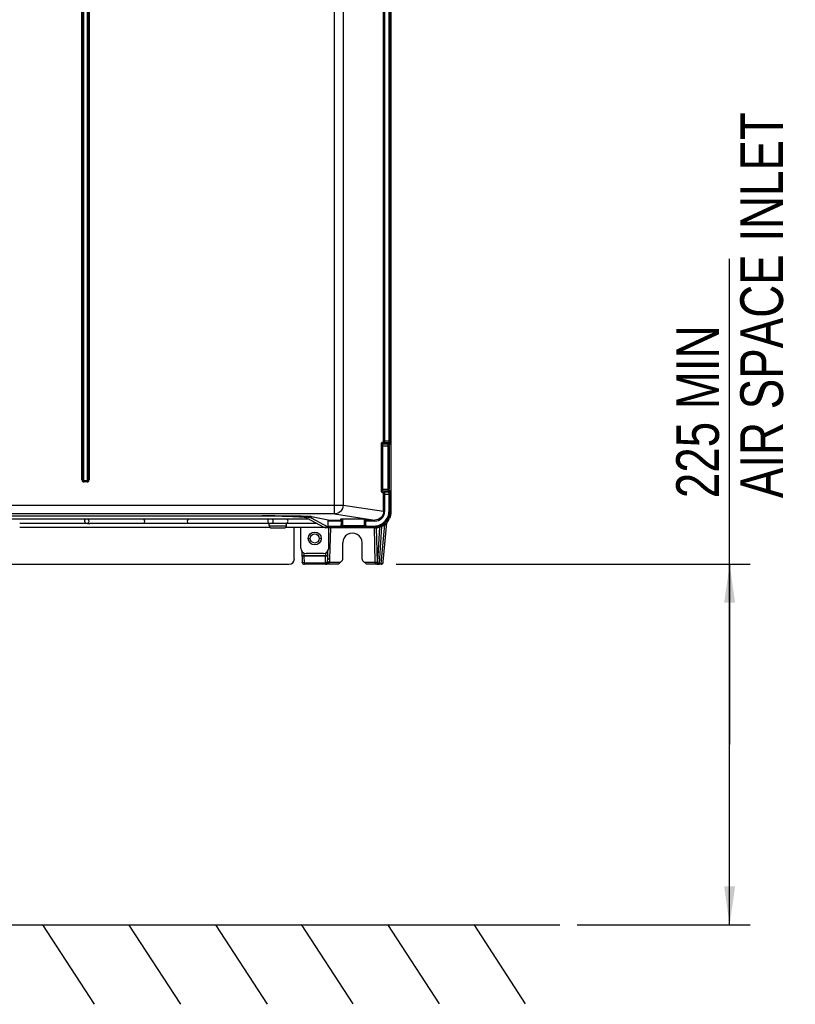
# Model space of a CAD drawing. Header units: inches. Extents: x 0 to 166, y 0 to 117.
# Tile 3 of 73: x 29 to 43, y 33 to 51. Entities that reach past the tile are written whole.
import ezdxf

# ---------------------------------------------------------------- set-up
doc = ezdxf.new("R2010")
doc.units = ezdxf.units.IN
doc.header["$LTSCALE"] = 9.105315
doc.header["$MEASUREMENT"] = 0
doc.layers.get('0').update_dxf_attribs({"linetype": 'CONTINUOUS'})
doc.styles.get("Standard").update_dxf_attribs({"font": 'txt', "width": 0.8})
doc.dimstyles.new('DIMSTYLE_1', dxfattribs={"dimtxt": 0.78125, "dimasz": 0.7, "dimexe": 0.18, "dimexo": 0.0625, "dimgap": 0.09, "dimtad": 1, "dimdec": 0, "dimzin": 4, "dimdsep": 46, "dimtxsty": 'STANDARD', "dimblk": '_FILLED', "dimblk1": '_FILLED', "dimblk2": '_FILLED', "dimcen": 0.09, "dimadec": 0, "dimazin": 0, "dimtfac": 1, "dimtdec": 0, "dimtofl": 0, "dimtmove": 0, "dimatfit": 3, "dimldrblk": '_FILLED', "dimfxl": 1, "dimtolj": 1, "dimtzin": 4, "dimarcsym": 0})

# ---------------------------------------------------------------- blocks, each defined once
blk = doc.blocks.new('_FILLED')
at = {"color": 0, "linetype": 'BYBLOCK'}
blk.add_solid([(0, 0), (-1, 0.143), (-1, -0.143)], dxfattribs=at)
blk = doc.blocks.new('*D1')
at = {"color": 7, "linetype": 'CONTINUOUS'}
for p, q in [((41.965, 37.783), (41.965, 46.664)), ((35.865, 41.079), (41.769, 41.079)), ((41.769, 41.079), (42.34, 41.079)), ((41.965, 41.079), (41.965, 37.783)), ((41.965, 34.487), (41.965, 37.783)), ((39.175, 34.487), (41.769, 34.487)), ((41.769, 34.487), (42.34, 34.487))]:
    blk.add_line(p, q, dxfattribs=at)
at = {"color": 7, "linetype": 'CONTINUOUS', "xscale": 0.7, "yscale": 0.7, "zscale": 0.7}
for p, rotation in [((41.965, 41.079), 90), ((41.965, 34.487), 270)]:
    blk.add_blockref('_FILLED', p, dxfattribs=dict(at, rotation=rotation))
at = {"color": 7, "linetype": 'CONTINUOUS', "insert": (40.988, 42.289), "char_height": 0.78125, "width": 9.375, "attachment_point": 1, "rotation": 90, "line_spacing_factor": 0.9}
blk.add_mtext('225 MIN\\PAIR SPACE INLET', dxfattribs=at)

msp = doc.modelspace()

# ---------------------------------------------------------------- linework, layer by layer
at = {"color": 7, "linetype": 'CONTINUOUS'}
for p, q in [((35.77, 71.198), (35.77, 42.038)), ((34.737, 42), (34.737, 70.887)), ((35.635, 43.338), (35.635, 69.81)), ((35.654, 69.81), (35.654, 43.338)), ((35.735, 43.338), (35.735, 69.81)), ((35.754, 69.81), (35.754, 43.338)), ((30.118, 42.624), (30.118, 63.205)), ((30.133, 42.624), (30.133, 63.205)), ((30.147, 63.205), (30.147, 42.624)), ((30.219, 42.624), (30.219, 63.205)), ((30.233, 63.205), (30.233, 42.624)), ((30.248, 63.205), (30.248, 42.624)), ((34.894, 55.681), (34.894, 42.157)), ((35.596, 43.246), (35.737, 43.246)), ((35.596, 42.455), (35.596, 43.246)), ((35.633, 43.319), (35.603, 43.305)), ((35.616, 43.246), (35.616, 42.455)), ((35.622, 43.285), (35.652, 43.299)), ((35.622, 43.285), (35.718, 43.285)), ((35.635, 43.338), (35.754, 43.338)), ((35.732, 43.299), (35.652, 43.299)), ((35.717, 42.455), (35.717, 43.246)), ((35.732, 43.299), (35.718, 43.285)), ((35.737, 43.246), (35.737, 42.455)), ((35.738, 43.266), (35.751, 43.279)), ((30.118, 42.624), (30.147, 42.624)), ((30.157, 42.614), (30.209, 42.614)), ((30.157, 42.614), (30.157, 42.585)), ((30.209, 42.599), (30.157, 42.599)), ((30.209, 42.585), (30.157, 42.585)), ((30.209, 42.585), (30.209, 42.614)), ((30.219, 42.624), (30.248, 42.624)), ((35.596, 42.455), (35.737, 42.455)), ((35.603, 42.396), (35.633, 42.382)), ((35.718, 42.415), (35.622, 42.415)), ((35.652, 42.402), (35.622, 42.415)), ((35.635, 42.362), (35.754, 42.362)), ((35.635, 42.045), (35.635, 42.362)), ((35.652, 42.402), (35.732, 42.402)), ((35.654, 42.362), (35.654, 42.045)), ((35.718, 42.415), (35.732, 42.402)), ((35.735, 42.054), (35.735, 42.362)), ((35.751, 42.421), (35.738, 42.435)), ((35.754, 42.362), (35.754, 42.054)), ((34.894, 42.157), (22.102, 42.157)), ((35.635, 42.045), (34.894, 42.157)), ((33.414, 41.96), (23.566, 41.96)), ((23.567, 41.963), (33.414, 41.963)), ((34.737, 42), (25.487, 42)), ((34.737, 42), (35.476, 41.888)), ((35.635, 42.045), (35.654, 42.045)), ((35.735, 42.054), (35.754, 42.054)), ((35.77, 42.038), (35.754, 42.054)), ((34.272, 41.905), (22.708, 41.905)), ((28.978, 41.829), (30.187, 41.829)), ((30.232, 41.823), (30.225, 41.823)), ((30.261, 41.829), (33.53, 41.829)), ((33.859, 41.823), (33.544, 41.823)), ((33.544, 41.783), (33.544, 41.823)), ((33.544, 41.783), (33.859, 41.783)), ((33.859, 41.783), (33.859, 41.823)), ((33.864, 41.829), (34.415, 41.829)), ((34.237, 41.924), (34.543, 41.76)), ((34.62, 41.888), (34.315, 41.949)), ((34.315, 41.949), (34.315, 41.925)), ((34.622, 41.76), (34.315, 41.925)), ((34.62, 41.888), (34.861, 41.888)), ((34.861, 41.868), (34.622, 41.868)), ((34.622, 41.778), (34.622, 41.868)), ((34.622, 41.778), (34.861, 41.778)), ((34.844, 41.902), (34.844, 41.895)), ((34.852, 41.895), (34.852, 41.903)), ((35.317, 41.902), (34.852, 41.902)), ((34.852, 41.895), (34.861, 41.895)), ((34.861, 41.902), (34.861, 41.787)), ((34.861, 41.787), (34.861, 41.787)), ((34.864, 41.902), (34.862, 41.804)), ((34.884, 41.902), (34.882, 41.789)), ((34.882, 41.789), (35.287, 41.789)), ((35.287, 41.789), (35.285, 41.901)), ((35.307, 41.804), (35.305, 41.902)), ((35.308, 41.787), (35.308, 41.902)), ((35.308, 41.895), (35.317, 41.895)), ((35.308, 41.888), (35.476, 41.888)), ((35.476, 41.868), (35.308, 41.868)), ((35.308, 41.787), (35.308, 41.787)), ((35.308, 41.778), (35.459, 41.778)), ((35.317, 41.903), (35.317, 41.895)), ((35.325, 41.895), (35.325, 41.902)), ((35.459, 41.759), (35.459, 41.778)), ((35.476, 41.868), (35.476, 41.888)), ((35.591, 41.09), (35.655, 41.805)), ((35.63, 41.124), (35.694, 41.84)), ((35.668, 41.845), (35.671, 41.848)), ((28.978, 41.758), (33.554, 41.758)), ((33.584, 41.744), (33.82, 41.744)), ((33.85, 41.758), (34.546, 41.758)), ((34.002, 41.177), (34.002, 41.758)), ((34.12, 41.374), (34.12, 41.758)), ((34.543, 41.76), (34.622, 41.76)), ((34.543, 41.76), (34.571, 41.743)), ((35.475, 41.743), (34.571, 41.743)), ((34.624, 41.759), (34.622, 41.76)), ((35.459, 41.759), (34.624, 41.759)), ((34.632, 41.374), (34.632, 41.743)), ((34.652, 41.176), (34.667, 41.743)), ((34.881, 41.768), (35.288, 41.768)), ((34.881, 41.768), (34.881, 41.768)), ((35.288, 41.768), (35.288, 41.768)), ((35.459, 41.759), (35.475, 41.743)), ((35.46, 41.743), (35.476, 41.118)), ((35.5, 41.744), (35.516, 41.117)), ((35.561, 41.756), (35.521, 41.126)), ((35.561, 41.09), (35.604, 41.773)), ((34.258, 41.55), (34.293, 41.551)), ((34.494, 41.55), (34.459, 41.551)), ((34.888, 41.17), (34.888, 41.472)), ((35.242, 41.17), (35.242, 41.472)), ((34.141, 41.313), (34.146, 41.117)), ((34.183, 41.238), (34.181, 41.283)), ((34.183, 41.238), (34.575, 41.238)), ((34.183, 41.238), (34.183, 41.225)), ((34.533, 41.276), (34.218, 41.276)), ((34.576, 41.286), (34.575, 41.238)), ((34.575, 41.225), (34.575, 41.238)), ((34.613, 41.169), (34.617, 41.322)), ((23.077, 41.079), (33.904, 41.079)), ((34.575, 41.225), (34.183, 41.225)), ((34.186, 41.103), (34.183, 41.225)), ((34.186, 41.103), (34.572, 41.103)), ((34.186, 41.103), (34.186, 41.079)), ((34.809, 41.079), (34.186, 41.079)), ((34.572, 41.103), (34.575, 41.225)), ((34.572, 41.079), (34.572, 41.103)), ((34.605, 41.09), (34.605, 41.088)), ((34.609, 41.112), (34.61, 41.122)), ((34.611, 41.113), (34.609, 41.112)), ((34.645, 41.177), (34.652, 41.176)), ((34.647, 41.117), (34.648, 41.118)), ((34.647, 41.116), (34.647, 41.117)), ((34.648, 41.118), (34.848, 41.118)), ((34.879, 41.149), (34.809, 41.079)), ((35.321, 41.079), (35.251, 41.149)), ((35.282, 41.118), (35.476, 41.118)), ((35.589, 41.079), (35.321, 41.079)), ((35.516, 41.117), (35.52, 41.117)), ((35.561, 41.09), (35.591, 41.09)), ((35.63, 41.122), (35.63, 41.124)), ((17.815, 34.487), (38.862, 34.487)), ((29.397, 34.485), (30.341, 33.036)), ((30.977, 34.481), (31.921, 33.032)), ((32.56, 34.485), (33.504, 33.036)), ((34.129, 34.489), (35.073, 33.04)), ((35.706, 34.491), (36.65, 33.042)), ((37.283, 34.49), (38.227, 33.041))]:
    msp.add_line(p, q, dxfattribs=at)
for points in [[(34.609, 41.112), (34.609, 41.112), (34.609, 41.111), (34.609, 41.11), (34.609, 41.109), (34.608, 41.108), (34.608, 41.107), (34.608, 41.106), (34.608, 41.105), (34.608, 41.104)], [(34.646, 41.112), (34.647, 41.113), (34.647, 41.114), (34.647, 41.114), (34.647, 41.115), (34.647, 41.115)]]:
    msp.add_lwpolyline(points, dxfattribs=at)
for radius in [0.118, 0.0827]:
    msp.add_circle((34.376, 41.551), radius, dxfattribs=at)
for centre, radius, start, end in [((30.157, 42.624), 0.0394, 179.9984, 270.0015), ((30.157, 42.624), 0.0248, 180, 270), ((30.157, 42.624), 0.0102, 180.0051, 270.0364), ((30.209, 42.624), 0.0394, 269.9985, 0.0024), ((30.209, 42.624), 0.0248, 270, 360), ((30.209, 42.624), 0.0102, 270.0085, 0.0401), ((35.46, 42.054), 0.275, 269.9672, 0.0326), ((30.205, 41.856), 0.0331, 283.1, 294.6203), ((30.204, 41.857), 0.0349, 294.599, 305.4101), ((33.562, 41.868), 0.0453, 124.3012, 270), ((33.584, 41.783), 0.0394, 180, 270), ((33.571, 41.866), 0.045, 322.527, 332.1703), ((33.567, 41.868), 0.0495, 350.1927, 359.9477), ((33.82, 41.783), 0.0394, 270, 360), ((33.842, 41.868), 0.0453, 270, 55.6988), ((33.984, 34.908), 7.051, 88.1805, 88.4919), ((33.648, 41.811), 1.214, 359.5807, 359.7411), ((35.475, 42.038), 0.295, 269.9675, 336.0256), ((35.065, 41.472), 0.177, 359.966, 180.0337), ((34.218, 41.374), 0.0984, 180, 270), ((34.533, 41.374), 0.0984, 270, 360), ((33.904, 41.177), 0.0984, 270, 360), ((34.186, 41.118), 0.0394, 181.5, 270), ((34.574, 41.208), 0.105, 268.7209, 271.6928), ((34.572, 41.118), 0.0394, 270, 314.4891), ((33.652, 41.2), 0.961, 355.3589, 356.4403), ((33.597, 41.203), 1.016, 356.4404, 357.9935), ((33.574, 41.204), 1.039, 357.9881, 358.4998), ((34.582, 41.185), 0.105, 292.1838, 295.3804), ((34.086, 41.19), 0.567, 352.6769, 355.3286), ((34.07, 41.192), 0.582, 355.2942, 355.9397), ((34.073, 41.191), 0.579, 355.9504, 357.8965), ((34.038, 41.193), 0.615, 357.8889, 358.5), ((35.553, 41.23), 0.151, 266.9776, 270.0248), ((35.559, 41.118), 0.0389, 260.2879, 269.9488), ((35.561, 41.131), 0.0413, 260.3571, 270.1098), ((35.362, 41.103), 0.2, 355.467, 356.15), ((35.589, 41.118), 0.0396, 270.0148, 279.1424), ((35.39, 41.108), 0.202, 354.2758, 354.9527)]:
    msp.add_arc(centre, radius, start, end, dxfattribs=at)
for centre, major_axis, ratio, start_param, end_param in [((34.62, 41.868), (0, 0.0197), 0.087489, -1.570796, -0.017453), ((34.624, 41.778), (0, 0.0197), 0.087489, -4.712389, -3.193953), ((34.852, 41.902), (0.00789, 0), 0.017452, 1.575664, 3.141594), ((34.852, 41.895), (0.00789, 0), 0.017452, -3.140277, -1.575664), ((35.317, 41.902), (0.00789, 0), 0.017452, -0.000001, 1.565929), ((35.317, 41.895), (0.00789, 0), 0.017452, -1.565929, -0.001353)]:
    msp.add_ellipse(centre, major_axis=major_axis, ratio=ratio, start_param=start_param, end_param=end_param, dxfattribs=at)
for points, knots in [([(35.596, 43.246), (35.596, 43.26), (35.599, 43.277), (35.597, 43.302), (35.603, 43.305)], [0, 0, 0, 0, 0.68161, 1, 1, 1, 1]), ([(35.622, 43.285), (35.618, 43.285), (35.607, 43.286), (35.605, 43.298), (35.608, 43.301)], [0, 0, 0, 0, 0.541769, 1, 1, 1, 1]), ([(35.622, 43.285), (35.618, 43.284), (35.618, 43.266), (35.616, 43.255), (35.616, 43.246)], [0, 0, 0, 0, 0.321628, 1, 1, 1, 1]), ([(35.633, 43.319), (35.633, 43.319), (35.635, 43.325), (35.635, 43.33), (35.634, 43.334)], [0, 0, 0, 0, 0.090432, 1, 1, 1, 1]), ([(35.652, 43.299), (35.648, 43.299), (35.637, 43.299), (35.636, 43.311), (35.638, 43.314)], [0, 0, 0, 0, 0.541727, 1, 1, 1, 1]), ([(35.654, 43.338), (35.654, 43.329), (35.652, 43.317), (35.655, 43.302), (35.652, 43.299)], [0, 0, 0, 0, 0.688046, 1, 1, 1, 1]), ([(35.717, 43.246), (35.717, 43.255), (35.719, 43.268), (35.716, 43.282), (35.718, 43.285)], [0, 0, 0, 0, 0.689113, 1, 1, 1, 1]), ([(35.718, 43.285), (35.723, 43.285), (35.733, 43.285), (35.735, 43.273), (35.733, 43.27)], [0, 0, 0, 0, 0.543005, 1, 1, 1, 1]), ([(35.732, 43.299), (35.735, 43.301), (35.732, 43.318), (35.735, 43.329), (35.735, 43.338)], [0, 0, 0, 0, 0.312972, 1, 1, 1, 1]), ([(35.732, 43.299), (35.736, 43.299), (35.747, 43.299), (35.749, 43.286), (35.746, 43.283)], [0, 0, 0, 0, 0.543011, 1, 1, 1, 1]), ([(35.737, 43.246), (35.737, 43.25), (35.737, 43.253), (35.737, 43.264), (35.738, 43.261), (35.738, 43.26)], [0, 0, 0, 0, 0.700785, 0.884935, 1, 1, 1, 1]), ([(35.751, 43.279), (35.756, 43.284), (35.751, 43.307), (35.754, 43.325), (35.754, 43.338)], [0, 0, 0, 0, 0.311651, 1, 1, 1, 1]), ([(35.603, 42.396), (35.597, 42.398), (35.6, 42.425), (35.596, 42.441), (35.596, 42.455)], [0, 0, 0, 0, 0.31641, 1, 1, 1, 1]), ([(35.603, 42.396), (35.603, 42.4), (35.603, 42.411), (35.615, 42.413), (35.618, 42.41)], [0, 0, 0, 0, 0.544153, 1, 1, 1, 1]), ([(35.616, 42.455), (35.616, 42.446), (35.618, 42.435), (35.618, 42.416), (35.622, 42.415)], [0, 0, 0, 0, 0.678319, 1, 1, 1, 1]), ([(35.633, 42.382), (35.633, 42.387), (35.633, 42.397), (35.645, 42.399), (35.648, 42.396)], [0, 0, 0, 0, 0.544124, 1, 1, 1, 1]), ([(35.633, 42.382), (35.633, 42.382), (35.635, 42.376), (35.635, 42.371), (35.634, 42.366)], [0, 0, 0, 0, 0.090561, 1, 1, 1, 1]), ([(35.652, 42.402), (35.655, 42.399), (35.652, 42.383), (35.654, 42.371), (35.654, 42.362)], [0, 0, 0, 0, 0.31194, 1, 1, 1, 1]), ([(35.718, 42.415), (35.716, 42.419), (35.719, 42.433), (35.717, 42.446), (35.717, 42.455)], [0, 0, 0, 0, 0.310889, 1, 1, 1, 1]), ([(35.738, 42.435), (35.738, 42.43), (35.737, 42.42), (35.725, 42.418), (35.722, 42.42)], [0, 0, 0, 0, 0.543005, 1, 1, 1, 1]), ([(35.732, 42.402), (35.736, 42.402), (35.747, 42.402), (35.749, 42.414), (35.746, 42.417)], [0, 0, 0, 0, 0.543005, 1, 1, 1, 1]), ([(35.735, 42.362), (35.735, 42.371), (35.732, 42.383), (35.735, 42.399), (35.732, 42.402)], [0, 0, 0, 0, 0.686977, 1, 1, 1, 1]), ([(35.738, 42.435), (35.737, 42.436), (35.738, 42.442), (35.737, 42.447), (35.737, 42.45)], [0, 0, 0, 0, 0.266979, 1, 1, 1, 1]), ([(35.754, 42.362), (35.754, 42.376), (35.751, 42.394), (35.756, 42.417), (35.751, 42.421)], [0, 0, 0, 0, 0.688359, 1, 1, 1, 1]), ([(34.894, 42.157), (34.893, 42.117), (34.86, 42.034), (34.777, 42), (34.737, 42)], [0, 0, 0, 0, 0.501154, 1, 1, 1, 1]), ([(34.17, 41.956), (34.122, 41.958), (33.87, 41.962), (33.617, 41.963), (33.414, 41.963)], [0, 0, 0, 0, 0.191455, 1, 1, 1, 1]), ([(34.315, 41.925), (34.306, 41.929), (34.275, 41.934), (34.217, 41.941), (34.13, 41.947), (33.969, 41.955), (33.727, 41.962), (33.523, 41.963), (33.414, 41.963)], [0, 0, 0, 0, 0.034244, 0.100955, 0.19824, 0.322912, 0.63672, 1, 1, 1, 1]), ([(34.237, 41.924), (34.229, 41.929), (34.201, 41.933), (34.147, 41.94), (34.068, 41.945), (33.921, 41.952), (33.7, 41.958), (33.514, 41.96), (33.414, 41.96)], [0, 0, 0, 0, 0.034181, 0.100832, 0.198115, 0.322806, 0.636661, 1, 1, 1, 1]), ([(35.476, 41.868), (35.522, 41.869), (35.617, 41.906), (35.654, 42), (35.654, 42.045)], [0, 0, 0, 0, 0.500148, 1, 1, 1, 1]), ([(35.635, 42.045), (35.635, 42.005), (35.601, 41.921), (35.517, 41.888), (35.476, 41.888)], [0, 0, 0, 0, 0.499824, 1, 1, 1, 1]), ([(30.198, 41.824), (30.196, 41.824), (30.192, 41.825), (30.189, 41.827), (30.187, 41.829)], [0, 0, 0, 0, 0.493947, 1, 1, 1, 1]), ([(30.205, 41.823), (30.204, 41.823), (30.202, 41.823), (30.2, 41.823), (30.198, 41.824)], [0, 0, 0, 0, 0.497549, 1, 1, 1, 1]), ([(30.212, 41.824), (30.211, 41.823), (30.209, 41.823), (30.206, 41.823), (30.205, 41.823)], [0, 0, 0, 0, 0.502478, 1, 1, 1, 1]), ([(30.226, 41.906), (30.237, 41.897), (30.249, 41.867), (30.236, 41.837), (30.224, 41.829)], [0, 0, 0, 0, 0.502229, 1, 1, 1, 1]), ([(30.232, 41.823), (30.234, 41.823), (30.237, 41.823), (30.24, 41.824), (30.242, 41.824)], [0, 0, 0, 0, 0.463298, 1, 1, 1, 1]), ([(30.242, 41.824), (30.247, 41.826), (30.253, 41.828), (30.26, 41.828), (30.261, 41.828)], [0, 0, 0, 0, 0.843605, 1, 1, 1, 1]), ([(33.596, 41.829), (33.598, 41.83), (33.602, 41.833), (33.605, 41.837), (33.607, 41.839)], [0, 0, 0, 0, 0.495405, 1, 1, 1, 1]), ([(33.611, 41.845), (33.612, 41.847), (33.614, 41.852), (33.615, 41.857), (33.616, 41.86)], [0, 0, 0, 0, 0.497608, 1, 1, 1, 1]), ([(34.315, 41.949), (34.311, 41.95), (34.275, 41.953), (34.24, 41.954), (34.208, 41.955)], [0, 0, 0, 0, 0.121002, 1, 1, 1, 1]), ([(34.861, 41.787), (34.862, 41.788), (34.861, 41.793), (34.862, 41.798), (34.862, 41.802)], [0, 0, 0, 0, 0.166755, 1, 1, 1, 1]), ([(34.861, 41.787), (34.861, 41.783), (34.861, 41.772), (34.873, 41.771), (34.876, 41.773)], [0, 0, 0, 0, 0.542537, 1, 1, 1, 1]), ([(34.861, 41.787), (34.861, 41.783), (34.862, 41.772), (34.874, 41.77), (34.877, 41.773)], [0, 0, 0, 0, 0.542969, 1, 1, 1, 1]), ([(34.882, 41.789), (34.877, 41.789), (34.868, 41.788), (34.865, 41.799), (34.867, 41.801)], [0, 0, 0, 0, 0.614936, 1, 1, 1, 1]), ([(34.881, 41.768), (34.882, 41.769), (34.88, 41.777), (34.882, 41.784), (34.882, 41.789)], [0, 0, 0, 0, 0.271041, 1, 1, 1, 1]), ([(35.288, 41.768), (35.287, 41.769), (35.289, 41.777), (35.288, 41.784), (35.287, 41.789)], [0, 0, 0, 0, 0.271041, 1, 1, 1, 1]), ([(35.288, 41.768), (35.293, 41.768), (35.303, 41.768), (35.305, 41.78), (35.303, 41.784)], [0, 0, 0, 0, 0.542983, 1, 1, 1, 1]), ([(35.288, 41.768), (35.293, 41.768), (35.303, 41.768), (35.305, 41.78), (35.303, 41.783)], [0, 0, 0, 0, 0.543014, 1, 1, 1, 1]), ([(35.307, 41.804), (35.307, 41.8), (35.305, 41.792), (35.295, 41.791), (35.291, 41.793)], [0, 0, 0, 0, 0.472351, 1, 1, 1, 1]), ([(35.307, 41.804), (35.307, 41.8), (35.307, 41.797), (35.308, 41.788), (35.308, 41.792), (35.308, 41.793)], [0, 0, 0, 0, 0.695825, 0.810602, 1, 1, 1, 1]), ([(34.143, 41.238), (34.143, 41.237), (34.149, 41.239), (34.16, 41.237), (34.173, 41.238), (34.183, 41.238)], [0, 0, 0, 0, 0.079278, 0.296318, 1, 1, 1, 1]), ([(34.183, 41.225), (34.178, 41.225), (34.165, 41.225), (34.144, 41.229), (34.143, 41.238)], [0, 0, 0, 0, 0.350746, 1, 1, 1, 1]), ([(34.575, 41.238), (34.584, 41.238), (34.597, 41.24), (34.611, 41.236), (34.614, 41.238)], [0, 0, 0, 0, 0.69172, 1, 1, 1, 1]), ([(34.614, 41.238), (34.614, 41.236), (34.604, 41.224), (34.587, 41.225), (34.575, 41.225)], [0, 0, 0, 0, 0.146384, 1, 1, 1, 1]), ([(34.149, 41.112), (34.148, 41.113), (34.147, 41.114), (34.146, 41.116), (34.146, 41.117)], [0, 0, 0, 0, 0.539264, 1, 1, 1, 1]), ([(34.186, 41.103), (34.182, 41.103), (34.169, 41.104), (34.155, 41.106), (34.149, 41.112)], [0, 0, 0, 0, 0.307085, 1, 1, 1, 1]), ([(34.609, 41.112), (34.608, 41.111), (34.598, 41.105), (34.586, 41.104), (34.577, 41.103)], [0, 0, 0, 0, 0.178265, 1, 1, 1, 1]), ([(34.648, 41.118), (34.643, 41.118), (34.631, 41.12), (34.618, 41.122), (34.61, 41.122)], [0, 0, 0, 0, 0.333588, 1, 1, 1, 1]), ([(34.646, 41.112), (34.643, 41.113), (34.631, 41.114), (34.619, 41.115), (34.611, 41.113)], [0, 0, 0, 0, 0.307518, 1, 1, 1, 1]), ([(34.613, 41.177), (34.613, 41.18), (34.63, 41.173), (34.637, 41.177), (34.645, 41.177)], [0, 0, 0, 0, 0.282051, 1, 1, 1, 1]), ([(34.627, 41.09), (34.629, 41.091), (34.632, 41.092), (34.635, 41.094), (34.637, 41.095)], [0, 0, 0, 0, 0.494786, 1, 1, 1, 1]), ([(34.879, 41.149), (34.88, 41.15), (34.882, 41.152), (34.883, 41.154), (34.884, 41.155)], [0, 0, 0, 0, 0.495787, 1, 1, 1, 1]), ([(34.884, 41.155), (34.885, 41.157), (34.887, 41.162), (34.888, 41.167), (34.888, 41.17)], [0, 0, 0, 0, 0.504422, 1, 1, 1, 1]), ([(35.476, 41.118), (35.486, 41.118), (35.498, 41.115), (35.513, 41.12), (35.516, 41.117)], [0, 0, 0, 0, 0.695757, 1, 1, 1, 1]), ([(35.476, 41.118), (35.477, 41.11), (35.494, 41.085), (35.524, 41.08), (35.545, 41.079)], [0, 0, 0, 0, 0.267034, 1, 1, 1, 1]), ([(35.516, 41.117), (35.516, 41.11), (35.521, 41.091), (35.541, 41.079), (35.553, 41.079)], [0, 0, 0, 0, 0.375452, 1, 1, 1, 1]), ([(35.521, 41.126), (35.521, 41.124), (35.521, 41.122), (35.521, 41.117), (35.52, 41.117)], [0, 0, 0, 0, 0.738691, 1, 1, 1, 1]), ([(35.523, 41.103), (35.522, 41.106), (35.521, 41.11), (35.52, 41.115), (35.52, 41.117)], [0, 0, 0, 0, 0.501953, 1, 1, 1, 1]), ([(35.553, 41.079), (35.551, 41.08), (35.546, 41.081), (35.542, 41.082), (35.54, 41.084)], [0, 0, 0, 0, 0.499704, 1, 1, 1, 1]), ([(35.559, 41.079), (35.56, 41.079), (35.56, 41.083), (35.561, 41.085), (35.561, 41.088)], [0, 0, 0, 0, 0.263935, 1, 1, 1, 1]), ([(35.589, 41.079), (35.59, 41.079), (35.59, 41.083), (35.591, 41.085), (35.591, 41.088)], [0, 0, 0, 0, 0.264841, 1, 1, 1, 1]), ([(35.626, 41.103), (35.627, 41.105), (35.628, 41.108), (35.629, 41.112), (35.629, 41.114)], [0, 0, 0, 0, 0.565956, 1, 1, 1, 1]), ([(35.629, 41.114), (35.629, 41.115), (35.63, 41.118), (35.63, 41.12), (35.63, 41.122)], [0, 0, 0, 0, 0.546891, 1, 1, 1, 1])]:
    msp.add_open_spline(points, degree=3, knots=knots, dxfattribs=at)
for points in [[(35.671, 41.848), (35.722, 41.901), (35.754, 41.98), (35.754, 42.054)], [(35.77, 42.038), (35.77, 41.997), (35.761, 41.956), (35.744, 41.918)], [(30.169, 41.86), (30.166, 41.876), (30.172, 41.895), (30.184, 41.906)], [(30.187, 41.829), (30.177, 41.835), (30.17, 41.848), (30.169, 41.86)], [(31.247, 41.829), (31.259, 41.837), (31.266, 41.853), (31.266, 41.868)], [(31.266, 41.868), (31.266, 41.882), (31.26, 41.897), (31.25, 41.906)], [(32.058, 41.906), (32.047, 41.897), (32.041, 41.882), (32.041, 41.868)], [(32.041, 41.868), (32.041, 41.853), (32.048, 41.837), (32.06, 41.829)], [(33.53, 41.828), (33.54, 41.829), (33.549, 41.823), (33.559, 41.823)], [(33.617, 41.868), (33.617, 41.879), (33.613, 41.896), (33.602, 41.898)], [(35.459, 41.759), (35.535, 41.759), (35.615, 41.792), (35.668, 41.845)], [(34.572, 41.079), (34.589, 41.079), (34.606, 41.081), (34.622, 41.088)], [(34.608, 41.104), (34.606, 41.099), (34.603, 41.094), (34.599, 41.09)], [(34.627, 41.09), (34.62, 41.093), (34.605, 41.097), (34.605, 41.09)], [(34.637, 41.095), (34.641, 41.099), (34.644, 41.106), (34.643, 41.111)], [(35.242, 41.17), (35.242, 41.162), (35.245, 41.154), (35.251, 41.149)], [(35.521, 41.126), (35.522, 41.11), (35.538, 41.093), (35.554, 41.091)], [(35.54, 41.084), (35.533, 41.088), (35.526, 41.095), (35.523, 41.103)], [(35.591, 41.09), (35.604, 41.09), (35.619, 41.098), (35.625, 41.109)], [(35.596, 41.079), (35.608, 41.081), (35.621, 41.091), (35.626, 41.103)], [(35.625, 41.109), (35.628, 41.113), (35.63, 41.118), (35.63, 41.124)]]:
    msp.add_open_spline(points, degree=3, dxfattribs=at)

# ---------------------------------------------------------------- dimensions: what is measured, and where the dimension line sits
dim = msp.add_linear_dim(base=(41.965, 41.079), p1=(39.175, 34.487), p2=(35.865, 41.079), angle=90, text='225 MIN\\PAIR SPACE INLET', dimstyle='DIMSTYLE_1', dxfattribs=at)
dim.commit()
dim.dimension.update_dxf_attribs({"geometry": '*D1', "text_midpoint": (41.965, 46.977), "dimtype": 160})

doc.saveas('drawing.dxf')
